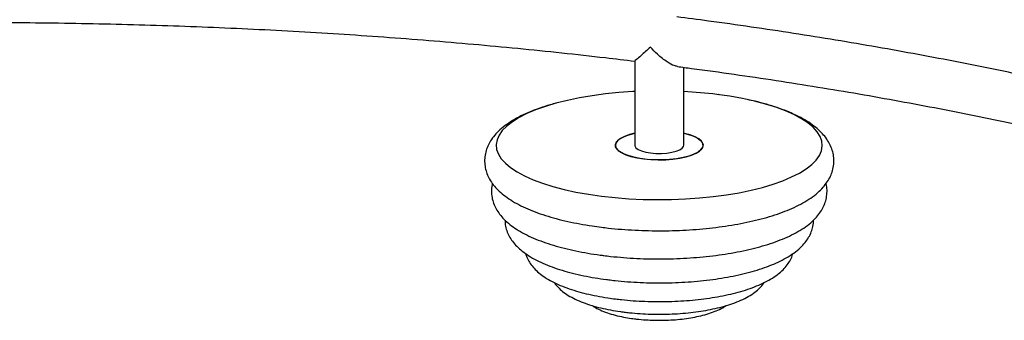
# Paper-space layout '_Dimétrica' of a CAD drawing. Header units: millimetres. Extents: x -1093 to 93, y -461 to 985.
# Tile 6 of 10: x -488 to -207, y -108 to -22. Entities that reach past the tile are written whole.
import ezdxf

# ---------------------------------------------------------------- set-up
doc = ezdxf.new("R2010")
doc.units = ezdxf.units.MM

psp = doc.layouts.new('_Dimétrica')

# ---------------------------------------------------------------- linework, layer by layer
at = {"color": 7, "linetype": 'Continuous', "lineweight": 25}
for p, q in [((-312.51, -34.25), (-312.51, -58.28)), ((-298.51, -58.28), (-298.51, -36.08))]:
    psp.add_line(p, q, dxfattribs=at)
at = {"color": 7, "linetype": 'Continuous', "lineweight": 25, "flags": 128}
for points in [[(-312.51, -42.97), (-313.01, -43), (-316.98, -43.27), (-320.86, -43.66), (-324.62, -44.17), (-328.24, -44.77), (-331.68, -45.49), (-334.93, -46.3), (-337.95, -47.2), (-340.72, -48.18), (-343.23, -49.24), (-345.45, -50.37), (-347.36, -51.56), (-348.96, -52.8), (-350.23, -54.09), (-351.15, -55.4), (-351.73, -56.74), (-351.96, -58.09), (-351.83, -59.44), (-351.35, -60.78), (-350.52, -62.1), (-349.35, -63.39), (-347.85, -64.65), (-346.02, -65.85), (-343.88, -67), (-341.46, -68.08), (-338.76, -69.09), (-335.8, -70.01), (-332.62, -70.85), (-329.23, -71.59), (-325.66, -72.23), (-321.93, -72.76), (-318.08, -73.18), (-314.14, -73.49), (-310.13, -73.68), (-306.08, -73.76), (-302.03, -73.72), (-298.01, -73.56), (-294.04, -73.28), (-290.16, -72.89), (-286.4, -72.39), (-282.78, -71.78), (-279.34, -71.07), (-276.09, -70.26), (-273.07, -69.36), (-270.3, -68.37), (-267.79, -67.31), (-265.57, -66.18), (-263.66, -64.99), (-262.06, -63.75), (-260.8, -62.47), (-259.87, -61.15), (-259.29, -59.82), (-259.07, -58.47), (-259.19, -57.12), (-259.67, -55.78), (-260.5, -54.45), (-261.67, -53.16), (-263.18, -51.91), (-265, -50.7), (-267.14, -49.55), (-269.56, -48.47), (-272.27, -47.46), (-275.22, -46.54), (-278.4, -45.7), (-281.79, -44.96), (-285.36, -44.33), (-289.09, -43.79), (-289.09, -43.79)], [(-312.51, -54.83), (-313.96, -55.21), (-315.4, -55.73), (-316.55, -56.32), (-317.38, -56.97), (-317.87, -57.66), (-318.01, -58.36), (-317.78, -59.07), (-317.21, -59.75), (-316.3, -60.38), (-315.07, -60.96), (-313.57, -61.46), (-311.84, -61.87), (-309.93, -62.17)], [(-298.51, -54.83), (-297.45, -55.09), (-295.95, -55.59), (-294.73, -56.17), (-293.81, -56.81), (-293.24, -57.49), (-293.01, -58.19), (-293.15, -58.9), (-293.64, -59.58), (-294.47, -60.23), (-295.62, -60.83), (-297.06, -61.35), (-298.74, -61.78), (-300.61, -62.11), (-302.62, -62.33), (-304.72, -62.44), (-306.84, -62.42), (-308.92, -62.29), (-310.91, -62.04), (-312.73, -61.68), (-314.35, -61.22), (-315.72, -60.68), (-316.79, -60.07), (-317.54, -59.41), (-317.94, -58.72), (-317.99, -58.01), (-317.67, -57.31), (-317.01, -56.64), (-316.01, -56.02), (-314.71, -55.46), (-313.15, -54.98), (-312.51, -54.83)], [(-309.93, -62.17), (-307.89, -62.37), (-305.78, -62.44), (-303.67, -62.4), (-301.6, -62.24), (-299.65, -61.96), (-297.87, -61.58), (-296.31, -61.1), (-295.01, -60.54), (-294.02, -59.91), (-293.35, -59.24), (-293.04, -58.54), (-293.08, -57.84), (-293.48, -57.14), (-294.23, -56.48), (-295.3, -55.87), (-296.67, -55.33), (-298.29, -54.88), (-298.51, -54.83)], [(-312.51, -58.28), (-312.48, -58.48), (-312.17, -58.99), (-311.53, -59.47), (-310.58, -59.89), (-309.38, -60.22), (-307.99, -60.46)], [(-307.99, -60.46), (-306.47, -60.59), (-304.9, -60.6), (-303.36, -60.5), (-301.93, -60.28), (-300.69, -59.97), (-299.68, -59.57), (-298.96, -59.1), (-298.58, -58.6), (-298.51, -58.28)]]:
    psp.add_lwpolyline(points, dxfattribs=at)
at = {"color": 7, "linetype": 'Continuous', "lineweight": 25}
psp.add_arc((-304.93, -170.75), 127.94, 82.8889, 87.1254, dxfattribs=at)
for points, knots in [([(-152.14, -50.34), (-152.96, -50.12), (-157.2, -48.95), (-165.07, -46.93), (-175.73, -44.28), (-186.6, -41.73), (-197.63, -39.26), (-208.84, -36.89), (-220.21, -34.6), (-231.74, -32.41), (-243.42, -30.31), (-255.24, -28.3), (-267.2, -26.39), (-279.29, -24.58), (-290.39, -23.01), (-297.51, -22.09), (-300.51, -21.7)], [0, 0, 0, 0, 0.018448, 0.095652, 0.172837, 0.250004, 0.327153, 0.404287, 0.481406, 0.558511, 0.635604, 0.712685, 0.789756, 0.866816, 0.943867, 1, 1, 1, 1]), ([(-581.95, -25.33), (-581.2, -25.29), (-576.14, -25.02), (-566.71, -24.62), (-553.66, -24.13), (-540.58, -23.75), (-527.48, -23.48), (-514.36, -23.31), (-501.23, -23.25), (-488.1, -23.29), (-474.98, -23.44), (-461.88, -23.69), (-448.79, -24.05), (-435.74, -24.51), (-422.72, -25.07), (-409.75, -25.74), (-396.83, -26.52), (-383.97, -27.39), (-371.18, -28.37), (-358.46, -29.45), (-345.83, -30.63), (-333.29, -31.91), (-322.16, -33.14), (-315.26, -33.97), (-312.47, -34.31)], [0, 0, 0, 0, 0.008273, 0.056231, 0.104191, 0.152152, 0.200115, 0.248078, 0.296041, 0.344005, 0.391969, 0.439932, 0.487895, 0.535856, 0.583817, 0.631776, 0.679733, 0.727689, 0.775642, 0.823592, 0.87154, 0.919484, 0.967425, 1, 1, 1, 1]), ([(-307.99, -30.29), (-307.99, -30.29), (-308.49, -30.74), (-309.46, -31.6), (-310.9, -32.88), (-311.98, -33.84), (-312.53, -34.32), (-312.47, -34.26), (-312.46, -34.25)], [0, 0, 0, 0, 0.001566, 0.213266, 0.431175, 0.726914, 0.946086, 1, 1, 1, 1]), ([(-300.34, -35.79), (-300.63, -35.74), (-301.51, -35.59), (-303.03, -34.73), (-304.65, -33.55), (-306.26, -32.14), (-307.36, -31), (-307.98, -30.29), (-307.99, -30.29)], [0, 0, 0, 0, 0.12699, 0.381448, 0.556522, 0.736534, 0.998433, 1, 1, 1, 1]), ([(-300.35, -35.84), (-298.99, -36.01), (-293.56, -36.71), (-284.16, -38.03), (-272.17, -39.79), (-260.32, -41.66), (-248.61, -43.61), (-237.05, -45.67), (-225.64, -47.81), (-214.39, -50.04), (-203.31, -52.36), (-192.41, -54.77), (-181.68, -57.26), (-171.15, -59.83), (-161.28, -62.36), (-155.03, -64.06), (-152.14, -64.85)], [0, 0, 0, 0, 0.025204, 0.101093, 0.176974, 0.252845, 0.328707, 0.404559, 0.480399, 0.556227, 0.632042, 0.707843, 0.783629, 0.859398, 0.93515, 1, 1, 1, 1]), ([(-288.53, -43.87), (-288.59, -43.86), (-288.66, -43.85), (-288.73, -43.84), (-288.74, -43.84)], [0, 0, 0, 0, 0.8378159, 1, 1, 1, 1]), ([(-334.82, -46.27), (-335.4, -46.42), (-337.05, -46.85), (-339.57, -47.68), (-342.37, -48.74), (-344.96, -49.92), (-347.35, -51.22), (-349.5, -52.66), (-351.29, -54.19), (-352.73, -55.76), (-353.8, -57.33), (-354.59, -58.94), (-355.1, -60.65), (-355.32, -62.43), (-355.2, -64.24), (-354.78, -65.97), (-354.07, -67.61), (-353.1, -69.18), (-351.83, -70.69), (-350.27, -72.15), (-348.37, -73.55), (-346.16, -74.89), (-343.66, -76.13), (-340.93, -77.26), (-337.99, -78.27), (-334.88, -79.18), (-331.6, -79.99), (-328.17, -80.69), (-324.94, -81.23), (-322.21, -81.6), (-319.43, -81.93), (-316.26, -82.23), (-312.42, -82.48), (-308.54, -82.62), (-304.64, -82.65), (-300.75, -82.57), (-296.89, -82.38), (-293.09, -82.08), (-289.36, -81.68), (-285.72, -81.18), (-282.21, -80.57), (-278.83, -79.85), (-275.61, -79.04), (-272.56, -78.12), (-269.69, -77.1), (-267.02, -75.97), (-264.55, -74.71), (-262.31, -73.33), (-260.4, -71.85), (-258.84, -70.31), (-257.64, -68.77), (-256.73, -67.17), (-256.09, -65.47), (-255.75, -63.69), (-255.74, -61.86), (-256.05, -60.1), (-256.65, -58.42), (-257.53, -56.83), (-258.68, -55.3), (-260.13, -53.82), (-261.9, -52.39), (-264, -51.03), (-266.39, -49.75), (-269.04, -48.58), (-271.9, -47.52), (-274.96, -46.57), (-277.78, -45.82), (-279.65, -45.42), (-280.38, -45.26)], [0, 0, 0, 0, 0.0090021, 0.0255125, 0.0421794, 0.0590434, 0.076142, 0.0934787, 0.1108923, 0.1256982, 0.1394605, 0.1523708, 0.1647131, 0.17788, 0.1906254, 0.2032498, 0.2160435, 0.229358, 0.2435126, 0.2587236, 0.2749637, 0.2918885, 0.3090192, 0.3260159, 0.3428189, 0.3594414, 0.3759157, 0.392274, 0.408543, 0.4202356, 0.4287209, 0.4448564, 0.4609651, 0.4770525, 0.4931287, 0.509203, 0.5252825, 0.5413757, 0.5574926, 0.5736446, 0.5898451, 0.6061102, 0.6224603, 0.6389208, 0.6555239, 0.6723083, 0.6893147, 0.7065657, 0.7240052, 0.7392485, 0.7534407, 0.7666784, 0.7792252, 0.7926577, 0.8055299, 0.8181824, 0.8308702, 0.8439489, 0.8577544, 0.872555, 0.8884326, 0.9051554, 0.9222664, 0.9393273, 0.9562037, 0.9728906, 0.9894167, 1, 1, 1, 1]), ([(-353.03, -69.18), (-353.07, -69.32), (-353.28, -70.03), (-353.35, -71.37), (-353.21, -73.14), (-352.74, -74.84), (-352, -76.45), (-350.99, -77.98), (-349.69, -79.45), (-348.08, -80.88), (-346.15, -82.24), (-343.9, -83.53), (-341.38, -84.73), (-338.63, -85.81), (-335.69, -86.77), (-332.58, -87.63), (-329.31, -88.38), (-325.89, -89.03), (-323.18, -89.44), (-321, -89.73), (-318.79, -89.99), (-315.68, -90.28), (-311.92, -90.52), (-308.12, -90.65), (-304.3, -90.67), (-300.49, -90.58), (-296.72, -90.38), (-293, -90.07), (-289.36, -89.66), (-285.82, -89.14), (-282.4, -88.52), (-279.13, -87.8), (-276.01, -86.97), (-273.06, -86.04), (-270.31, -85), (-267.74, -83.85), (-265.39, -82.57), (-263.27, -81.15), (-261.51, -79.64), (-260.11, -78.08), (-259.07, -76.53), (-258.32, -74.93), (-257.83, -73.24), (-257.67, -71.48), (-257.74, -70.08), (-257.95, -69.34), (-258, -69.16)], [0, 0, 0, 0, 0.004731, 0.025111, 0.044894, 0.064535, 0.084518, 0.105404, 0.127697, 0.151718, 0.177357, 0.203988, 0.23081, 0.257372, 0.283613, 0.309569, 0.335296, 0.360846, 0.386262, 0.393812, 0.407087, 0.432331, 0.457531, 0.482696, 0.507843, 0.532989, 0.558144, 0.583325, 0.608548, 0.633833, 0.659204, 0.68469, 0.710327, 0.736163, 0.762255, 0.788671, 0.815477, 0.84268, 0.86999, 0.892963, 0.914268, 0.934259, 0.953401, 0.973817, 0.993615, 1, 1, 1, 1]), ([(-349.44, -79.61), (-349.44, -79.92), (-349.45, -80.79), (-349.12, -82.21), (-348.5, -83.81), (-347.61, -85.32), (-346.44, -86.75), (-344.98, -88.14), (-343.19, -89.47), (-341.08, -90.74), (-338.69, -91.9), (-336.06, -92.96), (-333.23, -93.9), (-330.23, -94.73), (-327.08, -95.45), (-323.85, -96.05), (-321.43, -96.41), (-319.53, -96.65), (-317.54, -96.89), (-314.56, -97.16), (-310.95, -97.38), (-307.3, -97.49), (-303.65, -97.48), (-300.01, -97.37), (-296.4, -97.16), (-292.86, -96.83), (-289.41, -96.39), (-286.06, -95.86), (-282.85, -95.21), (-279.78, -94.46), (-276.87, -93.61), (-274.15, -92.65), (-271.61, -91.57), (-269.27, -90.37), (-267.15, -89.01), (-265.38, -87.57), (-263.98, -86.06), (-262.93, -84.56), (-262.16, -83.01), (-261.7, -81.36), (-261.49, -80.2), (-261.54, -79.6), (-261.54, -79.59)], [0, 0, 0, 0, 0.011445, 0.032887, 0.054439, 0.076753, 0.100457, 0.126067, 0.153722, 0.182898, 0.212629, 0.242103, 0.271183, 0.299901, 0.328328, 0.356533, 0.383017, 0.388231, 0.402874, 0.430719, 0.458509, 0.486257, 0.513987, 0.541718, 0.569464, 0.597249, 0.625094, 0.653029, 0.681088, 0.709313, 0.737758, 0.766494, 0.795608, 0.825191, 0.855285, 0.885643, 0.911054, 0.934492, 0.9564, 0.977327, 0.999692, 1, 1, 1, 1]), ([(-343.56, -89.15), (-343.46, -89.49), (-343.21, -90.36), (-342.49, -91.66), (-341.47, -93.04), (-340.16, -94.36), (-338.54, -95.62), (-336.6, -96.82), (-334.35, -97.94), (-331.86, -98.93), (-329.17, -99.81), (-326.33, -100.57), (-323.33, -101.22), (-320.53, -101.71), (-318.15, -102.04), (-315.74, -102.32), (-312.95, -102.57), (-309.58, -102.75), (-306.18, -102.83), (-302.77, -102.8), (-299.38, -102.65), (-296.05, -102.4), (-292.79, -102.04), (-289.62, -101.57), (-286.58, -101), (-283.67, -100.32), (-280.92, -99.53), (-278.34, -98.62), (-275.94, -97.6), (-273.73, -96.43), (-271.83, -95.16), (-270.26, -93.8), (-269.04, -92.41), (-268.13, -90.95), (-267.6, -89.86), (-267.47, -89.24), (-267.45, -89.15)], [0, 0, 0, 0, 0.015759, 0.040459, 0.066496, 0.094632, 0.125369, 0.158461, 0.192755, 0.226893, 0.260499, 0.2936, 0.326303, 0.358709, 0.381135, 0.397961, 0.429955, 0.461872, 0.493735, 0.525578, 0.55743, 0.589316, 0.621272, 0.653337, 0.68556, 0.718002, 0.750743, 0.783889, 0.817572, 0.851932, 0.887006, 0.917741, 0.945859, 0.971701, 0.995978, 1, 1, 1, 1]), ([(-335.43, -97.36), (-335.41, -97.4), (-335.11, -97.91), (-334.32, -98.77), (-333.03, -99.97), (-331.4, -101.09), (-329.47, -102.15), (-327.24, -103.1), (-324.79, -103.93), (-322.19, -104.63), (-319.46, -105.21), (-317.19, -105.58), (-315.35, -105.83), (-313.49, -106.04), (-310.97, -106.26), (-307.92, -106.4), (-304.85, -106.43), (-301.79, -106.35), (-298.76, -106.16), (-295.8, -105.86), (-292.93, -105.45), (-290.17, -104.93), (-287.55, -104.3), (-285.07, -103.56), (-282.75, -102.68), (-280.6, -101.66), (-278.73, -100.53), (-277.21, -99.28), (-276.2, -98.26), (-275.76, -97.58), (-275.65, -97.4)], [0, 0, 0, 0, 0.00259, 0.034243, 0.06883, 0.107123, 0.148665, 0.19143, 0.233537, 0.274787, 0.315341, 0.355391, 0.370341, 0.391095, 0.430555, 0.469888, 0.509144, 0.548386, 0.587665, 0.627039, 0.666582, 0.706386, 0.746568, 0.787288, 0.828764, 0.871267, 0.915007, 0.953134, 0.987438, 1, 1, 1, 1]), ([(-324.55, -103.96), (-324.41, -104.07), (-323.75, -104.54), (-322.35, -105.22), (-320.34, -106.03), (-318.09, -106.7), (-315.77, -107.22), (-313.92, -107.53), (-312.43, -107.73), (-310.89, -107.9), (-308.73, -108.07), (-306.11, -108.15), (-303.49, -108.12), (-300.9, -107.98), (-298.37, -107.72), (-295.92, -107.35), (-293.58, -106.86), (-291.36, -106.25), (-289.27, -105.48), (-287.63, -104.74), (-286.76, -104.15), (-286.46, -103.95)], [0, 0, 0, 0, 0.0163669, 0.0765533, 0.1406506, 0.2036057, 0.2647501, 0.3207685, 0.3391475, 0.3698803, 0.4282762, 0.486391, 0.5443825, 0.6024262, 0.6606719, 0.7193413, 0.7787176, 0.8391969, 0.9013572, 0.965989, 1, 1, 1, 1])]:
    psp.add_open_spline(points, degree=3, knots=knots, dxfattribs=at)

doc.saveas('drawing.dxf')
